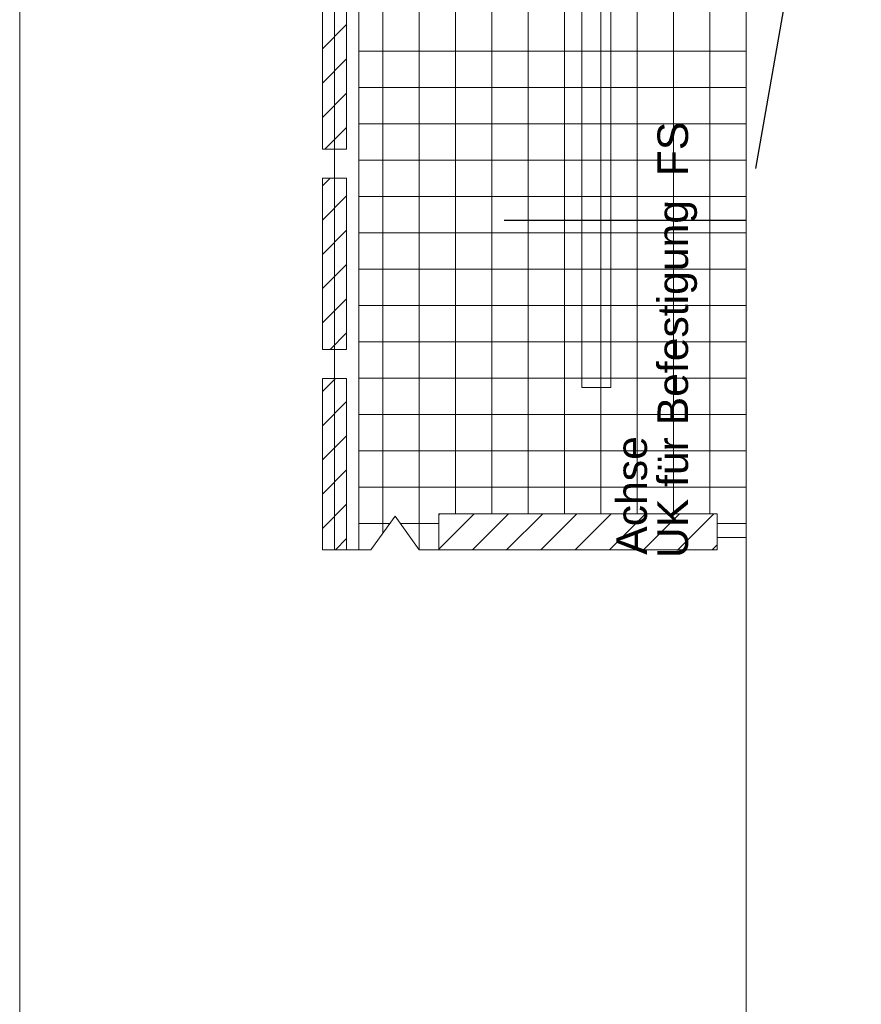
# Model space of a CAD drawing. Header units: metres. Extents: x 69 to 122.5, y -21.4 to -4.6.
# Tile 121 of 250: x 76.845 to 77.193, y -12.378 to -11.972. Entities that reach past the tile are written whole.
import ezdxf

# ---------------------------------------------------------------- set-up
doc = ezdxf.new("R2010")
doc.units = ezdxf.units.M
doc.header["$LTSCALE"] = 0.02
doc.linetypes.add('gestrichelt - 01', pattern=[2, 1, -1])
for name, color, linetype, lineweight in [('013_Beton und Stahlbetonarbeiten-320 Abdichtung', 7, 'gestrichelt - 01', 25), ('014_Fassadenarbeiten-330 Betonfertigteil Brüstung', 7, 'Continuous', 9), ('014_Fassadenarbeiten-330 Betonfertigteile horizontal', 7, 'Continuous', 9), ('014_Fassadenarbeiten-330 Fassadenplattenanker', 7, 'Continuous', 9), ('014_Fassadenarbeiten-330 Mauerwerk 11.5cm', 7, 'Continuous', 9), ('030_Sonnenschutzarbeiten-außen Befestigungspunkten', 7, 'Continuous', 5), ('Keine', 7, 'Continuous', 9)]:
    doc.layers.add(name, color=color, linetype=linetype, lineweight=lineweight)
doc.layers.add('014_Fassadenarbeiten-000 Aufsicht Betonfertigteile', color=7, linetype='Continuous', lineweight=9, true_color=0xc0c0c0)
doc.styles.add('Arial', font='arial.ttf')

msp = doc.modelspace()

# ---------------------------------------------------------------- linework, layer by layer
at = {"layer": '013_Beton und Stahlbetonarbeiten-320 Abdichtung'}
msp.add_lwpolyline([(77.385, -11.71492), (77.385, -11.81492), (77.16603, -11.93492), (77.145, -12.05492), (76.975, -12.05492)], dxfattribs=at)
at = {"layer": '014_Fassadenarbeiten-000 Aufsicht Betonfertigteile', "color": 252, "lineweight": 18, "true_color": 0x888888}
msp.add_lwpolyline([(76.845, -11.19892), (77.145, -11.19892), (77.145, -15.21092), (76.845, -15.21092)], close=True, dxfattribs=at)
at = {"layer": '014_Fassadenarbeiten-330 Betonfertigteil Brüstung', "color": 8, "linetype": 'Continuous', "lineweight": 9, "true_color": 0x808080}
for p, q in [((76.97, -11.98403), (76.98, -11.97403)), ((76.97, -11.99818), (76.98, -11.98818)), ((76.97, -12.01232), (76.98, -12.00232)), ((76.97096, -12.0255), (76.98, -12.01646)), ((76.97, -12.0406), (76.9732, -12.0374)), ((76.97, -12.05474), (76.98, -12.04474)), ((76.97, -12.06889), (76.98, -12.05889)), ((76.97, -12.08303), (76.98, -12.07303)), ((76.97, -12.09717), (76.98, -12.08717)), ((76.97315, -12.10816), (76.98, -12.10131)), ((76.97, -12.12545), (76.97539, -12.12006)), ((76.97, -12.1396), (76.98, -12.1296)), ((76.97, -12.15374), (76.98, -12.14374)), ((76.97, -12.16788), (76.98, -12.15788)), ((76.97, -12.18202), (76.98, -12.17202)), ((76.97535, -12.19082), (76.98, -12.18617))]:
    msp.add_line(p, q, dxfattribs=at)
at = {"layer": '014_Fassadenarbeiten-330 Betonfertigteil Brüstung', "color": 7, "linetype": 'Continuous', "lineweight": 9}
for points in [[(76.97, -11.95475), (76.98, -11.95475), (76.98, -12.0255), (76.97, -12.0255)], [(76.97, -12.0374), (76.98, -12.0374), (76.98, -12.10816), (76.97, -12.10816)], [(76.97, -12.12006), (76.98, -12.12006), (76.98, -12.19082), (76.97, -12.19082)]]:
    msp.add_lwpolyline(points, close=True, dxfattribs=at)
at = {"layer": '014_Fassadenarbeiten-330 Betonfertigteile horizontal', "color": 8, "linetype": 'Continuous', "lineweight": 9, "true_color": 0x808080}
for p, q in [((77.04, -11.01085), (77.04, -12.17594)), ((77.055, -11.01085), (77.055, -12.17594)), ((77.07, -11.01085), (77.07, -12.17594)), ((77.085, -11.01085), (77.085, -12.17594)), ((77.1, -11.01085), (77.1, -12.17594)), ((77.115, -11.01085), (77.115, -12.17594)), ((77.13, -11.01085), (77.13, -12.17594)), ((77.01, -11.06229), (77.01, -12.19082)), ((77.025, -11.06123), (77.025, -12.17594)), ((76.995, -11.06335), (76.995, -12.18387))]:
    msp.add_line(p, q, dxfattribs=at)
at = {"layer": '014_Fassadenarbeiten-330 Betonfertigteile horizontal', "color": 8, "linetype": 'Continuous', "lineweight": 13, "true_color": 0x808080}
for p, q in [((76.985, -11.985), (77.145, -11.985)), ((76.985, -12), (77.145, -12)), ((76.985, -12.015), (77.145, -12.015)), ((76.985, -12.03), (77.145, -12.03)), ((76.985, -12.045), (77.145, -12.045)), ((76.985, -12.06), (77.145, -12.06)), ((76.985, -12.075), (77.145, -12.075)), ((76.985, -12.09), (77.145, -12.09)), ((76.985, -12.105), (77.145, -12.105)), ((76.985, -12.12), (77.145, -12.12)), ((76.985, -12.135), (77.145, -12.135)), ((76.985, -12.15), (77.145, -12.15)), ((76.985, -12.165), (77.145, -12.165)), ((76.985, -12.18), (76.99779, -12.18)), ((77.00221, -12.18), (77.018, -12.18)), ((77.133, -12.18), (77.145, -12.18))]:
    msp.add_line(p, q, dxfattribs=at)
at = {"layer": '014_Fassadenarbeiten-330 Betonfertigteile horizontal', "lineweight": 18}
msp.add_lwpolyline([(77.133, -12.17594), (77.133, -12.18582), (77.145, -12.18582), (77.145, -11.01085), (77.0295, -11.01085), (77.0295, -11.06092), (76.845, -11.07392), (76.845, -11.19892), (76.985, -11.19892), (76.985, -12.19082), (76.99, -12.19082), (77, -12.17693), (77.01, -12.19082), (77.018, -12.19082), (77.018, -12.17594)], close=True, dxfattribs=at)
at = {"layer": '014_Fassadenarbeiten-330 Fassadenplattenanker', "color": 7, "linetype": 'Continuous', "lineweight": 18}
msp.add_lwpolyline([(77.07709, -11.86086), (77.07723, -11.85972), (77.07759, -11.85862), (77.07815, -11.85761), (77.0789, -11.85672), (77.0798, -11.856), (77.08083, -11.85546), (77.08194, -11.85513), (77.08309, -11.85502), (77.08424, -11.85513), (77.08535, -11.85546), (77.08637, -11.856), (77.08727, -11.85672), (77.08802, -11.85761), (77.08859, -11.85862), (77.08894, -11.85972), (77.08909, -11.86086), (77.08909, -12.12385), (77.07709, -12.12385)], close=True, dxfattribs=at)
at = {"layer": '014_Fassadenarbeiten-330 Mauerwerk 11.5cm', "color": 8, "linetype": 'Continuous', "lineweight": 9, "true_color": 0x808080}
for p, q in [((77.018, -12.17645), (77.01851, -12.17594)), ((77.018, -12.19059), (77.03265, -12.17594)), ((77.03192, -12.19082), (77.04679, -12.17594)), ((77.04606, -12.19082), (77.06094, -12.17594)), ((77.0602, -12.19082), (77.07508, -12.17594)), ((77.07434, -12.19082), (77.08922, -12.17594)), ((77.08848, -12.19082), (77.10336, -12.17594)), ((77.10263, -12.19082), (77.1175, -12.17594)), ((77.11677, -12.19082), (77.13165, -12.17594)), ((77.13091, -12.19082), (77.133, -12.18873))]:
    msp.add_line(p, q, dxfattribs=at)
at = {"layer": '014_Fassadenarbeiten-330 Mauerwerk 11.5cm'}
msp.add_lwpolyline([(77.018, -12.19082), (77.018, -12.17594), (77.133, -12.17594), (77.133, -12.19082)], close=True, dxfattribs=at)
at = {"layer": 'Keine', "color": 7, "linetype": 'Continuous', "lineweight": 13}
msp.add_lwpolyline([(76.985, -12.19082), (76.975, -12.19082), (76.975, -11.19892), (76.985, -11.19892)], close=True, dxfattribs=at)

# ---------------------------------------------------------------- texts
at = {"layer": '030_Sonnenschutzarbeiten-außen Befestigungspunkten', "color": 1, "true_color": 0xff0000, "char_height": 0.012609, "attachment_point": 7, "rotation": 90, "style": 'Arial'}
for s, insert in [('UK für Befestigung  FS', (77.12476, -12.19426)), ('Achse', (77.10418, -12.19288))]:
    msp.add_mtext(s, dxfattribs=dict(at, insert=insert))

doc.saveas('drawing.dxf')
